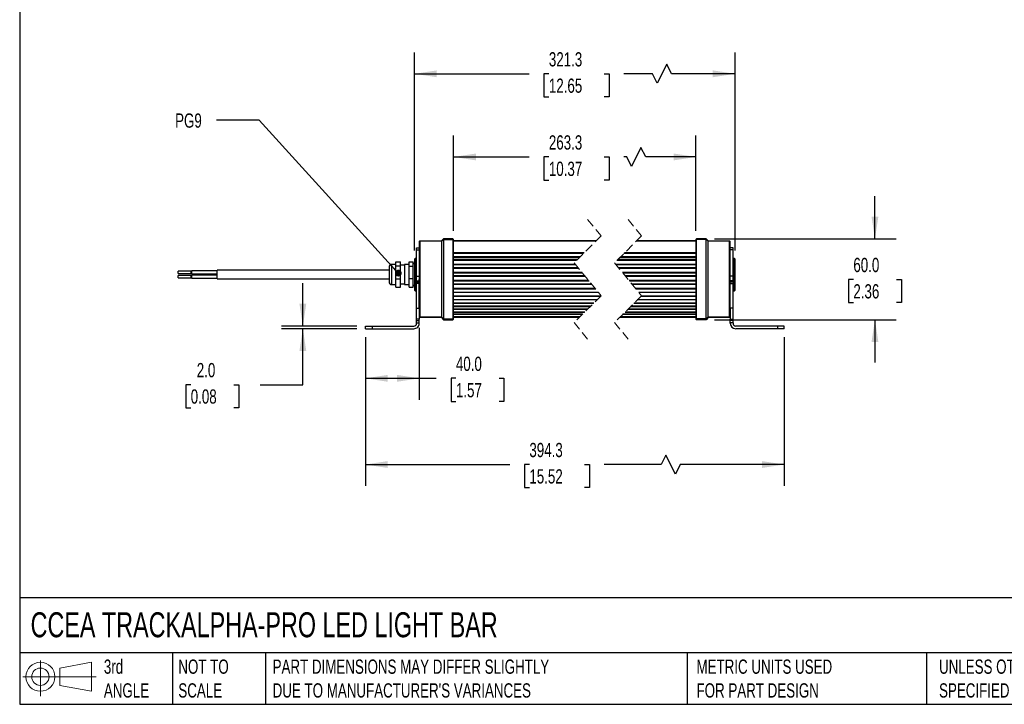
# Model space of a CAD drawing. Header units: millimetres. Extents: x 32 to 1365, y 32 to 1048.
# Tile 1 of 3: x 32 to 763, y 32 to 540. Entities that reach past the tile are written whole.
import ezdxf

# ---------------------------------------------------------------- set-up
doc = ezdxf.new("R2010")
doc.units = ezdxf.units.MM
doc.header["$LTSCALE"] = 5
doc.linetypes.add('SLD-Dashed', pattern=[1.905, 1.27, -0.635])
doc.linetypes.add('SLD-Solid', pattern=[0])
doc.layers.add('DIMENSIONS', color=140, linetype='SLD-Solid', lineweight=25)
doc.layers.add('TEXT', color=140, linetype='SLD-Solid', lineweight=25)
doc.layers.add('SLD-DEFPOINTS', color=7, linetype='Continuous')
doc.styles.add('SLDTEXTSTYLE0', font='TXT', dxfattribs={"width": 0.7})
doc.dimstyles.new('SLDDIMSTYLE0', dxfattribs={"dimtxt": 10.790039, "dimasz": 16.51, "dimexe": 0, "dimexo": 0.0625, "dimgap": 2.69751, "dimtad": 0, "dimtih": 1, "dimtoh": 1, "dimdec": 1, "dimrnd": 1e-09, "dimzin": 4, "dimdsep": 46, "dimtxsty": 'SLDTEXTSTYLE0', "dimsah": 1, "dimcen": 0.09, "dimadec": 0, "dimazin": 1, "dimtfac": 1, "dimtdec": 1, "dimtofl": 0, "dimtmove": 0, "dimatfit": 3, "dimfxl": 0, "dimfrac": 2, "dimtolj": 1, "dimtzin": 12, "dimarcsym": 0})
doc.dimstyles.new('SLDDIMSTYLE1', dxfattribs={"dimtxt": 10.790039, "dimasz": 16.51, "dimexe": 0, "dimexo": 0.0625, "dimgap": 2.69751, "dimtad": 0, "dimtih": 1, "dimtoh": 1, "dimdec": 1, "dimrnd": 1e-09, "dimzin": 12, "dimdsep": 46, "dimtxsty": 'SLDTEXTSTYLE0', "dimsah": 1, "dimcen": 0.09, "dimadec": 0, "dimazin": 3, "dimtfac": 1, "dimtdec": 1, "dimtofl": 0, "dimtmove": 0, "dimatfit": 3, "dimfxl": 0, "dimfrac": 2, "dimtolj": 1, "dimtzin": 12, "dimarcsym": 0})
doc.dimstyles.new('SLDDIMSTYLE2', dxfattribs={"dimtxt": 10.790039, "dimasz": 16.51, "dimexe": 0, "dimexo": 0.0625, "dimgap": 2.69751, "dimtad": 0, "dimtih": 1, "dimtoh": 1, "dimdec": 1, "dimrnd": 1e-09, "dimzin": 4, "dimdsep": 46, "dimtxsty": 'SLDTEXTSTYLE0', "dimsah": 1, "dimcen": 0.09, "dimadec": 0, "dimazin": 1, "dimtfac": 1, "dimtdec": 1, "dimtmove": 0, "dimatfit": 0, "dimfxl": 0, "dimfrac": 2, "dimtolj": 1, "dimtzin": 12, "dimarcsym": 0})
doc.dimstyles.new('SLDDIMSTYLE3', dxfattribs={"dimtxt": 0.18, "dimasz": 5.08, "dimexe": 0, "dimexo": 0.0625, "dimgap": 0, "dimtad": 0, "dimtih": 1, "dimtoh": 1, "dimdec": 0, "dimrnd": 1e-09, "dimzin": 0, "dimdsep": 46, "dimtxsty": 'Standard', "dimblk1": 'DOT', "dimblk2": 'DOT', "dimsah": 1, "dimcen": 0.09, "dimadec": 0, "dimazin": 0, "dimtfac": 5.08, "dimtdec": 0, "dimtofl": 0, "dimtmove": 0, "dimatfit": 3, "dimldrblk": 'DOT', "dimfxl": 0, "dimfrac": 2, "dimtolj": 1, "dimtzin": 0, "dimarcsym": 0})

# ---------------------------------------------------------------- blocks, each defined once
blk = doc.blocks.new('Block11')
at = {"color": 7, "linetype": 'SLD-Solid', "lineweight": 18}
for p, q in [((12.94, 26.55), (12.94, 0)), ((27.4, 20.84), (50.88, 25.16)), ((50.88, 25.16), (50.88, 3.66)), ((27.4, 7.98), (27.4, 20.84)), ((0, 14.41), (54.37, 14.41)), ((27.4, 7.98), (50.88, 3.66))]:
    blk.add_line(p, q, dxfattribs=at)
for radius in [10.75, 6.43]:
    blk.add_circle((12.94, 14.41), radius, dxfattribs=at)
blk = doc.blocks.new('Block12')
at = {"layer": 'SLD-DEFPOINTS'}
blk.add_blockref('Block11', (0, 0), dxfattribs=at)
blk = doc.blocks.new('_D')
at = {"layer": 'DIMENSIONS'}
for p, q in [((328.45, 311.17), (328.45, 257.76)), ((288.45, 304.1), (288.45, 257.76)), ((288.45, 273.63), (328.45, 273.63)), ((328.45, 273.63), (340.99, 273.63)), ((355.61, 273.63), (351.99, 273.63)), ((351.99, 273.63), (351.99, 256.49)), ((387.68, 273.63), (391.3, 273.63)), ((391.3, 273.63), (391.3, 256.49)), ((351.99, 256.49), (355.61, 256.49)), ((391.3, 256.49), (387.68, 256.49))]:
    blk.add_line(p, q, dxfattribs=at)
for points in [[(288.45, 273.63), (304.96, 271.09), (304.96, 276.17)], [(328.45, 273.63), (311.94, 276.17), (311.94, 271.09)]]:
    blk.add_solid(points, dxfattribs=at)
at = {"layer": 'DIMENSIONS', "char_height": 10.583, "attachment_point": 1, "style": 'SLDTEXTSTYLE0'}
for s, insert in [('40.0', (355.61, 289.69)), ('1.57', (355.61, 270.13))]:
    blk.add_mtext(s, dxfattribs=dict(at, insert=insert))
blk = doc.blocks.new('_D_1')
at = {"layer": 'DIMENSIONS'}
for p, q in [((288.45, 304.1), (288.45, 193.79)), ((599.36, 304.1), (599.36, 193.79)), ((511.49, 216.72), (507.97, 209.67)), ((518.55, 202.61), (511.49, 216.72)), ((288.45, 209.67), (395.54, 209.67)), ((410.16, 209.67), (406.54, 209.67)), ((406.54, 209.67), (406.54, 192.52)), ((451.2, 209.67), (454.83, 209.67)), ((454.83, 209.67), (454.83, 192.52)), ((507.97, 209.67), (465.82, 209.67)), ((522.08, 209.67), (518.55, 202.61)), ((599.36, 209.67), (522.08, 209.67)), ((406.54, 192.52), (410.16, 192.52)), ((454.83, 192.52), (451.2, 192.52))]:
    blk.add_line(p, q, dxfattribs=at)
for points in [[(288.45, 209.67), (304.96, 207.13), (304.96, 212.21)], [(599.36, 209.67), (582.85, 212.21), (582.85, 207.13)]]:
    blk.add_solid(points, dxfattribs=at)
at = {"layer": 'DIMENSIONS', "char_height": 10.583, "attachment_point": 1, "style": 'SLDTEXTSTYLE0'}
for s, insert in [('394.3', (410.16, 225.73)), ('15.52', (410.16, 206.16))]:
    blk.add_mtext(s, dxfattribs=dict(at, insert=insert))
blk = doc.blocks.new('_D_2')
at = {"layer": 'DIMENSIONS'}
for p, q in [((666.74, 377.15), (666.74, 408.9)), ((547.71, 377.15), (682.62, 377.15)), ((650.71, 346.99), (647.09, 346.99)), ((647.09, 346.99), (647.09, 329.84)), ((682.78, 346.99), (686.4, 346.99)), ((686.4, 346.99), (686.4, 329.84)), ((647.09, 329.84), (650.71, 329.84)), ((686.4, 329.84), (682.78, 329.84)), ((547.71, 317.15), (682.62, 317.15)), ((666.74, 317.15), (666.74, 285.4))]:
    blk.add_line(p, q, dxfattribs=at)
for points in [[(666.74, 377.15), (669.28, 393.66), (664.2, 393.66)], [(666.74, 317.15), (664.2, 300.64), (669.28, 300.64)]]:
    blk.add_solid(points, dxfattribs=at)
at = {"layer": 'DIMENSIONS', "char_height": 10.583, "attachment_point": 1, "style": 'SLDTEXTSTYLE0'}
for s, insert in [('60.0', (650.71, 363.05)), ('2.36', (650.71, 343.48))]:
    blk.add_mtext(s, dxfattribs=dict(at, insert=insert))
blk = doc.blocks.new('_D_3')
at = {"layer": 'DIMENSIONS'}
for p, q in [((353.95, 383), (353.95, 453.78)), ((533.86, 383), (533.86, 453.78)), ((493.04, 444.96), (485.98, 430.85)), ((496.57, 437.91), (493.04, 444.96)), ((353.95, 437.91), (410.02, 437.91)), ((424.64, 437.91), (421.02, 437.91)), ((421.02, 437.91), (421.02, 420.76)), ((465.68, 437.91), (469.31, 437.91)), ((469.31, 437.91), (469.31, 420.76)), ((482.46, 437.91), (480.3, 437.91)), ((485.98, 430.85), (482.46, 437.91)), ((533.86, 437.91), (496.57, 437.91)), ((421.02, 420.76), (424.64, 420.76)), ((469.31, 420.76), (465.68, 420.76))]:
    blk.add_line(p, q, dxfattribs=at)
for points in [[(353.95, 437.91), (370.46, 435.37), (370.46, 440.45)], [(533.86, 437.91), (517.35, 440.45), (517.35, 435.37)]]:
    blk.add_solid(points, dxfattribs=at)
at = {"layer": 'DIMENSIONS', "char_height": 10.583, "attachment_point": 1, "style": 'SLDTEXTSTYLE0'}
for s, insert in [('263.3', (424.64, 453.97)), ('10.37', (424.64, 434.4))]:
    blk.add_mtext(s, dxfattribs=dict(at, insert=insert))
blk = doc.blocks.new('_D_4')
at = {"layer": 'DIMENSIONS'}
for p, q in [((324.95, 368.5), (324.95, 515.47)), ((562.86, 368.5), (562.86, 515.47)), ((512.22, 506.65), (505.16, 492.54)), ((515.74, 499.6), (512.22, 506.65)), ((324.95, 499.6), (410.02, 499.6)), ((424.64, 499.6), (421.02, 499.6)), ((421.02, 499.6), (421.02, 482.45)), ((465.68, 499.6), (469.31, 499.6)), ((469.31, 499.6), (469.31, 482.45)), ((501.63, 499.6), (480.3, 499.6)), ((505.16, 492.54), (501.63, 499.6)), ((562.86, 499.6), (515.74, 499.6)), ((421.02, 482.45), (424.64, 482.45)), ((469.31, 482.45), (465.68, 482.45))]:
    blk.add_line(p, q, dxfattribs=at)
for points in [[(324.95, 499.6), (341.46, 497.06), (341.46, 502.14)], [(562.86, 499.6), (546.35, 502.14), (546.35, 497.06)]]:
    blk.add_solid(points, dxfattribs=at)
at = {"layer": 'DIMENSIONS', "char_height": 10.583, "attachment_point": 1, "style": 'SLDTEXTSTYLE0'}
for s, insert in [('321.3', (424.64, 515.65)), ('12.65', (424.64, 496.09))]:
    blk.add_mtext(s, dxfattribs=dict(at, insert=insert))
blk = doc.blocks.new('_D_5')
at = {"layer": 'DIMENSIONS'}
for p, q in [((241.99, 312.45), (241.99, 344.2)), ((282.1, 312.45), (226.12, 312.45)), ((282.1, 310.45), (226.12, 310.45)), ((241.99, 268.93), (241.99, 310.45)), ((158.73, 268.93), (155.11, 268.93)), ((155.11, 268.93), (155.11, 251.78)), ((190.79, 268.93), (194.42, 268.93)), ((194.42, 268.93), (194.42, 251.78)), ((210.24, 268.93), (241.99, 268.93)), ((155.11, 251.78), (158.73, 251.78)), ((194.42, 251.78), (190.79, 251.78))]:
    blk.add_line(p, q, dxfattribs=at)
for points in [[(241.99, 312.45), (244.53, 328.96), (239.45, 328.96)], [(241.99, 310.45), (239.45, 293.94), (244.53, 293.94)]]:
    blk.add_solid(points, dxfattribs=at)
at = {"layer": 'DIMENSIONS', "char_height": 10.583, "attachment_point": 1, "style": 'SLDTEXTSTYLE0'}
for s, insert in [('2.0', (163.22, 284.99)), ('0.08', (158.73, 265.43))]:
    blk.add_mtext(s, dxfattribs=dict(at, insert=insert))
blk = doc.blocks.new('_Dot')
at = {"color": 0, "linetype": 'ByBlock', "lineweight": -2}
blk.add_line((-0.5, 0), (-1, 0), dxfattribs=at)
at = {"color": 0, "linetype": 'ByBlock', "const_width": 0.5}
blk.add_lwpolyline([(-0.25, 0, 1), (0.25, 0, 1)], format="xyb", close=True, dxfattribs=at)

msp = doc.modelspace()

# ---------------------------------------------------------------- linework, layer by layer
at = {"color": 7, "linetype": 'SLD-Dashed', "lineweight": 18}
for p, q in [((453.41, 391.53), (463.41, 379.34)), ((483.41, 391.53), (493.41, 379.34)), ((463.41, 379.34), (443.41, 359.34)), ((493.41, 379.34), (473.41, 359.34)), ((443.41, 359.34), (463.41, 334.97)), ((473.41, 359.34), (493.41, 334.97)), ((463.41, 334.97), (443.41, 314.97)), ((493.41, 334.97), (473.41, 314.97)), ((443.41, 314.97), (453.41, 302.78)), ((473.41, 314.97), (483.41, 302.78))]:
    msp.add_line(p, q, dxfattribs=at)
for p, q in [((328.45, 375.15), (328.95, 375.65)), ((328.95, 375.51), (328.45, 375.15)), ((328.45, 375.15), (328.45, 368.43)), ((328.95, 375.65), (328.95, 375.51)), ((328.95, 375.65), (344.95, 375.65)), ((344.95, 375.51), (328.95, 375.51)), ((328.95, 375.51), (328.95, 319.15)), ((346.45, 377.15), (344.95, 375.65)), ((344.95, 375.51), (346.45, 376.57)), ((344.95, 375.51), (344.95, 375.65)), ((344.95, 375.51), (344.95, 319.15)), ((353.45, 377.15), (346.45, 377.15)), ((346.45, 377.15), (346.45, 376.57)), ((346.45, 376.57), (346.45, 317.8)), ((346.45, 376.57), (353.45, 376.57)), ((353.45, 377.15), (353.45, 376.57)), ((353.95, 376.65), (353.45, 377.15)), ((353.45, 376.57), (353.45, 317.8)), ((353.45, 376.57), (353.95, 376.22)), ((353.95, 376.22), (353.95, 376.65)), ((353.95, 318.25), (353.95, 376.22)), ((459.72, 375.65), (353.95, 375.65)), ((459.57, 375.51), (353.95, 375.51)), ((533.86, 375.51), (489.57, 375.51)), ((533.86, 375.65), (489.72, 375.65)), ((534.36, 377.15), (533.86, 376.65)), ((533.86, 376.65), (533.86, 376.22)), ((534.36, 376.57), (533.86, 376.22)), ((533.86, 376.22), (533.86, 318.25)), ((534.36, 376.57), (534.36, 377.15)), ((541.36, 377.15), (534.36, 377.15)), ((534.36, 317.8), (534.36, 376.57)), ((541.36, 376.57), (534.36, 376.57)), ((541.36, 376.57), (541.36, 377.15)), ((542.86, 375.65), (541.36, 377.15)), ((541.36, 317.8), (541.36, 376.57)), ((542.86, 375.51), (541.36, 376.57)), ((542.86, 375.65), (542.86, 375.51)), ((542.86, 375.65), (558.86, 375.65)), ((542.86, 319.15), (542.86, 375.51)), ((558.86, 375.51), (542.86, 375.51)), ((558.86, 375.51), (558.86, 375.65)), ((558.86, 375.65), (559.36, 375.15)), ((558.86, 319.15), (558.86, 375.51)), ((559.36, 375.15), (558.86, 375.51)), ((559.36, 368.43), (559.36, 375.15)), ((326.45, 370.45), (328.45, 370.45)), ((326.45, 369.02), (326.45, 370.45)), ((326.45, 369.02), (328.45, 369.02)), ((326.45, 349.43), (326.45, 369.02)), ((328.45, 368.43), (328.45, 366.06)), ((328.45, 366.06), (328.45, 347.06)), ((450.87, 366.8), (353.95, 366.8)), ((450.29, 366.22), (353.95, 366.22)), ((533.86, 366.22), (480.29, 366.22)), ((533.86, 366.8), (480.87, 366.8)), ((561.36, 370.45), (559.36, 370.45)), ((561.36, 369.02), (559.36, 369.02)), ((559.36, 366.06), (559.36, 368.43)), ((559.36, 347.06), (559.36, 366.06)), ((561.36, 369.02), (561.36, 370.45)), ((561.36, 349.43), (561.36, 369.02)), ((310.95, 360.01), (314.45, 360.01)), ((310.95, 356.77), (310.95, 360.01)), ((314.45, 356.77), (314.45, 360.01)), ((320.95, 360.01), (323.95, 360.01)), ((320.95, 356.77), (320.95, 360.01)), ((323.95, 356.77), (323.95, 360.01)), ((325.45, 362.65), (324.95, 362.15)), ((324.95, 362.15), (324.95, 350.65)), ((326.45, 362.65), (325.45, 362.65)), ((325.45, 362.65), (325.45, 350.65)), ((447.74, 363.68), (353.95, 363.68)), ((447.43, 363.36), (353.95, 363.36)), ((445.84, 361.77), (353.95, 361.77)), ((445.19, 361.12), (353.95, 361.12)), ((533.86, 361.12), (475.19, 361.12)), ((533.86, 361.77), (475.84, 361.77)), ((533.86, 363.36), (477.43, 363.36)), ((533.86, 363.68), (477.74, 363.68)), ((562.36, 362.65), (561.36, 362.65)), ((562.86, 362.15), (562.36, 362.65)), ((562.36, 338.65), (562.36, 362.65)), ((562.86, 339.15), (562.86, 362.15)), ((158.95, 353.09), (149.45, 353.09)), ((149.45, 351.86), (149.45, 353.09)), ((149.45, 351.49), (149.45, 351.86)), ((149.45, 351.49), (158.95, 351.49)), ((159.45, 353.14), (158.95, 353.14)), ((158.95, 351.44), (158.95, 353.14)), ((158.95, 351.44), (159.45, 351.44)), ((178.45, 353.34), (159.45, 353.34)), ((159.45, 352.45), (159.45, 353.34)), ((159.45, 351.25), (159.45, 352.45)), ((159.45, 351.25), (178.45, 351.25)), ((305.95, 353.85), (178.45, 353.85)), ((178.45, 347.45), (178.45, 353.85)), ((305.95, 356.15), (305.95, 351.62)), ((305.95, 351.62), (305.95, 345.15)), ((310.95, 358.15), (307.95, 358.15)), ((307.95, 351.97), (307.95, 358.15)), ((307.95, 343.15), (307.95, 351.97)), ((310.95, 347.42), (310.95, 356.77)), ((314.45, 356.77), (310.95, 356.77)), ((317.45, 357.65), (314.45, 357.65)), ((314.45, 347.42), (314.45, 356.77)), ((320.95, 358.15), (317.45, 358.15)), ((317.45, 358.15), (317.45, 351.97)), ((317.45, 351.97), (317.45, 343.15)), ((320.95, 356.77), (323.95, 356.77)), ((320.95, 347.42), (320.95, 356.77)), ((323.95, 347.42), (323.95, 356.77)), ((444.38, 358.16), (353.95, 358.16)), ((444.7, 357.76), (353.95, 357.76)), ((446.39, 355.71), (353.95, 355.71)), ((446.85, 355.15), (353.95, 355.15)), ((449.27, 352.19), (353.95, 352.19)), ((449.67, 351.71), (353.95, 351.71)), ((533.86, 358.16), (474.38, 358.16)), ((533.86, 357.76), (474.7, 357.76)), ((533.86, 355.71), (476.39, 355.71)), ((533.86, 355.15), (476.85, 355.15)), ((533.86, 352.19), (479.27, 352.19)), ((533.86, 351.71), (479.67, 351.71)), ((158.95, 349.91), (149.45, 349.91)), ((149.45, 348.86), (149.45, 349.91)), ((149.45, 348.31), (149.45, 348.86)), ((149.45, 348.31), (158.95, 348.31)), ((159.45, 349.96), (158.95, 349.96)), ((158.95, 348.26), (158.95, 349.96)), ((158.95, 348.26), (159.45, 348.26)), ((178.45, 350.16), (159.45, 350.16)), ((159.45, 349.27), (159.45, 350.16)), ((159.45, 348.07), (159.45, 349.27)), ((159.45, 348.07), (178.45, 348.07)), ((178.45, 347.45), (305.95, 347.45)), ((310.95, 341.3), (310.95, 347.42)), ((310.95, 347.42), (314.45, 347.42)), ((314.45, 341.3), (314.45, 347.42)), ((314.45, 343.65), (317.45, 343.65)), ((323.95, 347.42), (320.95, 347.42)), ((320.95, 341.3), (320.95, 347.42)), ((323.95, 341.3), (323.95, 347.42)), ((324.95, 350.65), (324.95, 339.15)), ((325.45, 350.65), (325.45, 338.65)), ((326.45, 349.43), (328.45, 349.43)), ((326.45, 345.89), (326.45, 349.43)), ((326.45, 345.89), (328.45, 345.89)), ((326.45, 345.89), (326.45, 344.94)), ((326.45, 344.94), (328.45, 344.94)), ((326.45, 344.94), (326.45, 343.99)), ((328.45, 343.99), (326.45, 343.99)), ((326.45, 325.75), (326.45, 343.99)), ((328.45, 345.89), (328.45, 347.06)), ((328.45, 344.94), (328.45, 345.89)), ((328.45, 343.99), (328.45, 344.94)), ((328.45, 325.75), (328.45, 343.99)), ((451.34, 349.67), (353.95, 349.67)), ((451.74, 349.18), (353.95, 349.18)), ((454.17, 346.23), (353.95, 346.23)), ((454.62, 345.67), (353.95, 345.67)), ((456.3, 343.62), (353.95, 343.62)), ((533.86, 349.67), (481.34, 349.67)), ((533.86, 349.18), (481.74, 349.18)), ((533.86, 346.23), (484.17, 346.23)), ((533.86, 345.67), (484.62, 345.67)), ((533.86, 343.62), (486.3, 343.62)), ((561.36, 349.43), (559.36, 349.43)), ((559.36, 345.89), (559.36, 347.06)), ((561.36, 345.89), (559.36, 345.89)), ((559.36, 344.94), (559.36, 345.89)), ((559.36, 343.99), (559.36, 344.94)), ((561.36, 344.94), (559.36, 344.94)), ((559.36, 343.99), (561.36, 343.99)), ((559.36, 325.75), (559.36, 343.99)), ((561.36, 345.89), (561.36, 349.43)), ((561.36, 345.89), (561.36, 344.94)), ((561.36, 344.94), (561.36, 343.99)), ((561.36, 325.75), (561.36, 343.99)), ((307.95, 343.15), (310.95, 343.15)), ((310.95, 341.3), (314.45, 341.3)), ((317.45, 343.15), (320.95, 343.15)), ((320.95, 341.3), (323.95, 341.3)), ((324.95, 339.15), (325.45, 338.65)), ((325.45, 338.65), (326.45, 338.65)), ((456.63, 343.22), (353.95, 343.22)), ((458.99, 340.35), (353.95, 340.35)), ((459.49, 339.74), (353.95, 339.74)), ((461.43, 337.38), (353.95, 337.38)), ((461.57, 337.2), (353.95, 337.2)), ((533.86, 343.22), (486.63, 343.22)), ((533.86, 340.35), (488.99, 340.35)), ((533.86, 339.74), (489.49, 339.74)), ((533.86, 337.38), (491.43, 337.38)), ((533.86, 337.2), (491.57, 337.2)), ((561.36, 338.65), (562.36, 338.65)), ((562.36, 338.65), (562.86, 339.15)), ((463.08, 334.64), (353.95, 334.64)), ((462.82, 334.38), (353.95, 334.38)), ((460.4, 331.96), (353.95, 331.96)), ((460.26, 331.82), (353.95, 331.82)), ((457.95, 329.51), (353.95, 329.51)), ((457.69, 329.25), (353.95, 329.25)), ((533.86, 329.25), (487.69, 329.25)), ((533.86, 329.51), (487.95, 329.51)), ((533.86, 331.82), (490.26, 331.82)), ((533.86, 331.96), (490.4, 331.96)), ((533.86, 334.38), (492.82, 334.38)), ((533.86, 334.64), (493.08, 334.64)), ((326.45, 325.75), (328.45, 325.75)), ((326.45, 317.52), (326.45, 325.75)), ((328.45, 325.75), (328.45, 317.52)), ((455.54, 327.1), (353.95, 327.1)), ((353.95, 327.01), (455.45, 327.01)), ((453.45, 325.01), (353.95, 325.01)), ((453.2, 324.76), (353.95, 324.76)), ((451.25, 322.81), (353.95, 322.81)), ((353.95, 322.74), (451.19, 322.74)), ((481.19, 322.74), (533.86, 322.74)), ((533.86, 322.81), (481.25, 322.81)), ((533.86, 324.76), (483.2, 324.76)), ((533.86, 325.01), (483.45, 325.01)), ((485.45, 327.01), (533.86, 327.01)), ((533.86, 327.1), (485.54, 327.1)), ((561.36, 325.75), (559.36, 325.75)), ((559.36, 325.75), (559.36, 317.52)), ((561.36, 317.52), (561.36, 325.75)), ((328.45, 317.52), (326.45, 317.52)), ((326.45, 316.62), (326.45, 317.52)), ((326.45, 316.62), (328.45, 316.62)), ((326.45, 314.75), (326.45, 316.62)), ((326.45, 314.75), (328.45, 314.75)), ((326.45, 314.75), (326.45, 314.45)), ((328.45, 319.6), (328.95, 319.15)), ((328.95, 318.65), (328.45, 319.15)), ((328.45, 316.62), (328.45, 317.52)), ((328.45, 314.75), (328.45, 316.62)), ((328.45, 314.45), (328.45, 314.75)), ((328.95, 319.15), (344.95, 319.15)), ((328.95, 319.15), (328.95, 318.65)), ((344.95, 318.65), (328.95, 318.65)), ((344.95, 319.15), (346.45, 317.8)), ((344.95, 318.65), (344.95, 319.15)), ((344.95, 318.65), (346.45, 317.15)), ((346.45, 317.8), (353.45, 317.8)), ((346.45, 317.8), (346.45, 317.15)), ((346.45, 317.15), (353.45, 317.15)), ((353.45, 317.8), (353.95, 318.25)), ((353.45, 317.8), (353.45, 317.15)), ((353.45, 317.15), (353.95, 317.65)), ((449.59, 321.15), (353.95, 321.15)), ((449.37, 320.93), (353.95, 320.93)), ((447.59, 319.15), (353.95, 319.15)), ((447.09, 318.65), (353.95, 318.65)), ((353.95, 317.65), (353.95, 318.25)), ((533.86, 318.65), (477.09, 318.65)), ((533.86, 319.15), (477.59, 319.15)), ((533.86, 320.93), (479.37, 320.93)), ((533.86, 321.15), (479.59, 321.15)), ((534.36, 317.8), (533.86, 318.25)), ((533.86, 318.25), (533.86, 317.65)), ((534.36, 317.15), (533.86, 317.65)), ((541.36, 317.8), (534.36, 317.8)), ((534.36, 317.15), (534.36, 317.8)), ((541.36, 317.15), (534.36, 317.15)), ((542.86, 319.15), (541.36, 317.8)), ((542.86, 318.65), (541.36, 317.15)), ((541.36, 317.15), (541.36, 317.8)), ((542.86, 319.15), (558.86, 319.15)), ((542.86, 319.15), (542.86, 318.65)), ((558.86, 318.65), (542.86, 318.65)), ((558.86, 319.15), (559.36, 319.6)), ((559.36, 319.15), (558.86, 318.65)), ((558.86, 318.65), (558.86, 319.15)), ((559.36, 317.52), (561.36, 317.52)), ((559.36, 316.62), (559.36, 317.52)), ((561.36, 316.62), (559.36, 316.62)), ((559.36, 314.75), (559.36, 316.62)), ((561.36, 314.75), (559.36, 314.75)), ((559.36, 314.45), (559.36, 314.75)), ((561.36, 316.62), (561.36, 317.52)), ((561.36, 314.75), (561.36, 316.62)), ((561.36, 314.75), (561.36, 314.45)), ((288.45, 310.45), (288.45, 312.45)), ((288.45, 312.45), (293.45, 312.45)), ((288.45, 310.45), (293.45, 310.45)), ((293.45, 312.45), (293.45, 310.45)), ((293.45, 312.45), (324.45, 312.45)), ((293.45, 310.45), (324.45, 310.45)), ((594.36, 312.45), (563.36, 312.45)), ((594.36, 310.45), (563.36, 310.45)), ((594.36, 312.45), (594.36, 310.45)), ((599.36, 312.45), (594.36, 312.45)), ((599.36, 310.45), (594.36, 310.45)), ((599.36, 310.45), (599.36, 312.45))]:
    msp.add_line(p, q)
for centre, radius, start, end in [((324.45, 358.4), 0.5, 0.00011, 179.99989), ((307.95, 356.15), 2, 89.99989, 179.99997), ((307.95, 345.15), 2, 180.00003, 270.00009), ((324.45, 342.9), 0.5, 180.00012, 359.99988), ((324.45, 314.45), 2, 270.00003, 359.99992), ((324.45, 314.45), 4, 269.99995, 0.00002), ((563.36, 314.45), 4, 179.99998, 269.99994), ((563.36, 314.45), 2, 179.99972, 269.99991)]:
    msp.add_arc(centre, radius, start, end)
at = {"layer": 'TEXT'}
for p, q in [((31.75, 1047.75), (31.75, 31.75)), ((1365.25, 110.63), (31.75, 110.63)), ((1365.25, 69.85), (31.75, 69.85)), ((145.22, 69.85), (145.22, 31.75)), ((214.19, 69.85), (214.19, 31.75)), ((527.42, 69.85), (527.42, 31.75)), ((704.99, 69.85), (704.99, 31.75)), ((31.75, 31.75), (1365.25, 31.75))]:
    msp.add_line(p, q, dxfattribs=at)

# ---------------------------------------------------------------- block references
at = {"layer": 'SLD-DEFPOINTS'}
msp.add_blockref('Block12', (34.19, 37.77), dxfattribs=at)

# ---------------------------------------------------------------- texts
at = {"layer": 'TEXT', "attachment_point": 1, "style": 'SLDTEXTSTYLE0'}
for s, insert, char_height in [('PG9', (147.14, 470.2), 10.583), ('CCEA TRACKALPHA-PRO LED LIGHT BAR', (39.83, 100.03), 18.5208), ('3rd^JANGLE', (94.25, 64.98), 10.583), ('NOT TO^JSCALE', (149.53, 64.98), 10.5833), ("PART DIMENSIONS MAY DIFFER SLIGHTLY ^JDUE TO MANUFACTURER'S VARIANCES", (219.56, 64.98), 10.5833), ('METRIC UNITS USED ^JFOR PART DESIGN', (534.27, 64.98), 10.5833), ('UNLESS OTHERWISE ^JSPECIFIED UNITS ARE:', (714.35, 64.98), 10.5833)]:
    msp.add_mtext(s, dxfattribs=dict(at, insert=insert, char_height=char_height))

# ---------------------------------------------------------------- dimensions: what is measured, and where the dimension line sits
at = {"layer": 'DIMENSIONS'}
for base, p1, p2, text, picture, middle in [((562.86, 499.6), (324.95, 362.15), (562.86, 362.15), '321.3', '_D_4', (445.16, 499.6)), ((533.86, 437.91), (353.95, 376.65), (533.86, 376.65), '263.3', '_D_3', (445.16, 437.91))]:
    dim = msp.add_linear_dim(base=base, p1=p1, p2=p2, text=text, dimstyle='SLDDIMSTYLE1', dxfattribs=at)
    dim.commit()
    dim.dimension.update_dxf_attribs({"geometry": picture, "text_midpoint": middle, "dimtype": 160})
for base, p1, p2, picture, middle in [((666.74, 377.15), (541.36, 317.15), (541.36, 377.15), '_D_2', (666.74, 346.99)), ((241.99, 312.45), (288.45, 310.45), (288.45, 312.45), '_D_5', (241.99, 268.93))]:
    dim = msp.add_linear_dim(base=base, p1=p1, p2=p2, angle=90, dimstyle='SLDDIMSTYLE2', dxfattribs=at)
    dim.commit()
    dim.dimension.update_dxf_attribs({"geometry": picture, "text_midpoint": middle, "dimtype": 160})
dim = msp.add_linear_dim(base=(288.45, 273.63), p1=(328.45, 317.52), p2=(288.45, 310.45), dimstyle='SLDDIMSTYLE0', dxfattribs=at)
dim.commit()
dim.dimension.update_dxf_attribs({"geometry": '_D', "text_midpoint": (371.64, 273.63), "dimtype": 160})
dim = msp.add_linear_dim(base=(599.36, 209.67), p1=(288.45, 310.45), p2=(599.36, 310.45), angle=0, text='394.3', dimstyle='SLDDIMSTYLE1', dxfattribs=at)
dim.commit()
dim.dimension.update_dxf_attribs({"geometry": '_D_1', "text_midpoint": (430.68, 209.67), "dimtype": 160})

# ---------------------------------------------------------------- leaders
at = {"layer": 'TEXT'}
msp.add_leader([(312.85, 351.72), (209.56, 465.23), (177.81, 465.23)], dimstyle='SLDDIMSTYLE3', dxfattribs=at)

doc.saveas('drawing.dxf')
